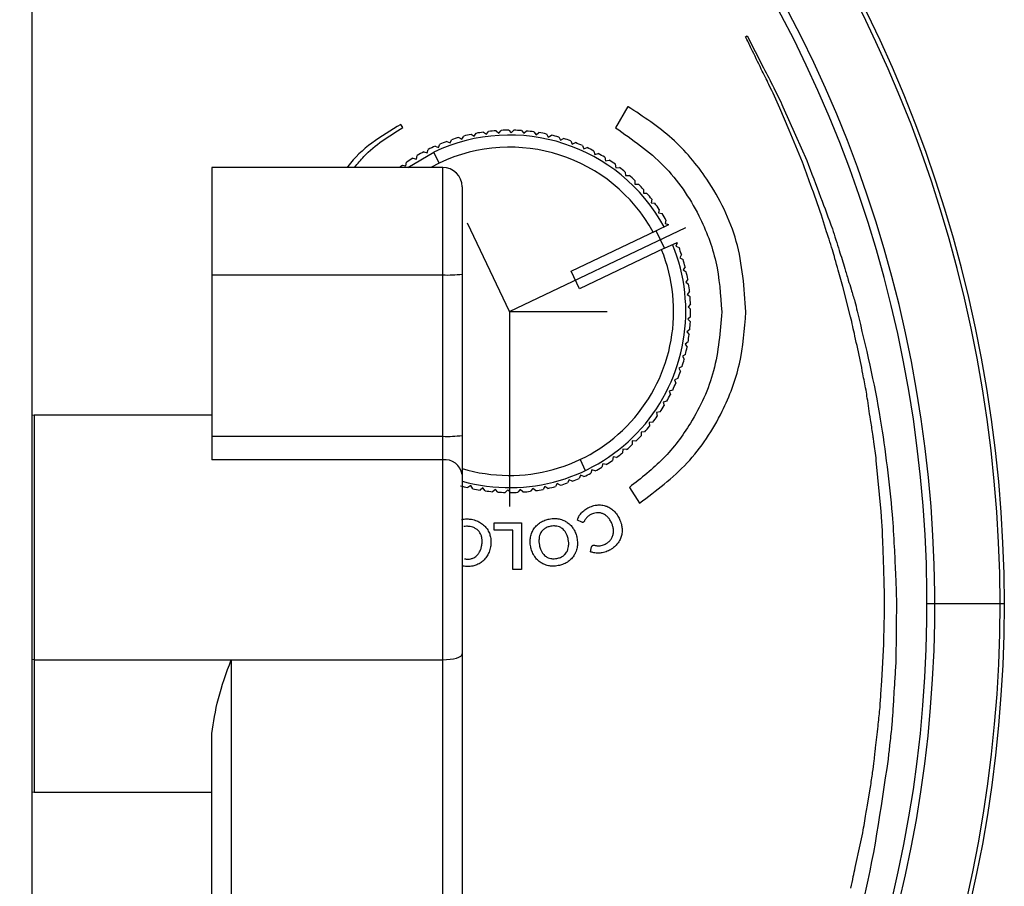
# Model space of a CAD drawing. Header units: millimetres. Extents: x -50 to 195, y -328 to -209.
# Tile 4 of 5: x 154 to 195, y -275 to -240. Entities that reach past the tile are written whole.
import ezdxf

# ---------------------------------------------------------------- set-up
doc = ezdxf.new("R2010")
doc.units = ezdxf.units.MM
doc.header["$PDSIZE"] = -1

msp = doc.modelspace()

# ---------------------------------------------------------------- linework, layer by layer
at = {"color": 7, "linetype": 'Continuous', "lineweight": 25}
for p, q in [((154.573, -214.673), (154.573, -327.602)), ((183.928, -240.357), (183.996, -240.324)), ((179.086, -243.228), (178.581, -244.102)), ((179.101, -243.236), (179.086, -243.228)), ((169.828, -244.098), (169.751, -243.965)), ((173.779, -244.321), (173.877, -244.211)), ((174.188, -244.203), (174.292, -244.308)), ((174.292, -244.308), (174.397, -244.205)), ((171.775, -244.727), (171.839, -244.594)), ((172.136, -244.5), (172.264, -244.573)), ((172.264, -244.573), (172.337, -244.445)), ((172.64, -244.372), (172.763, -244.454)), ((172.763, -244.454), (172.845, -244.331)), ((173.152, -244.28), (173.269, -244.37)), ((173.269, -244.37), (173.359, -244.253)), ((173.669, -244.223), (173.779, -244.321)), ((174.708, -244.218), (174.804, -244.331)), ((174.804, -244.331), (174.916, -244.235)), ((175.225, -244.27), (175.313, -244.389)), ((175.313, -244.389), (175.432, -244.301)), ((175.738, -244.358), (175.817, -244.483)), ((175.817, -244.483), (175.942, -244.404)), ((176.243, -244.482), (176.313, -244.612)), ((176.313, -244.612), (176.443, -244.541)), ((170.835, -245.135), (170.88, -244.994)), ((171.161, -244.86), (171.298, -244.915)), ((171.298, -244.915), (171.353, -244.777)), ((171.642, -244.663), (171.775, -244.727)), ((176.738, -244.64), (176.799, -244.775)), ((176.799, -244.775), (176.934, -244.714)), ((177.221, -244.833), (177.273, -244.971)), ((177.273, -244.971), (177.411, -244.92)), ((170.037, -245.732), (171.106, -245.106)), ((170.245, -245.352), (170.389, -245.387)), ((170.389, -245.387), (170.424, -245.243)), ((170.695, -245.09), (170.835, -245.135)), ((171.321, -245.558), (171.106, -245.106)), ((177.69, -245.059), (177.731, -245.201)), ((177.731, -245.201), (177.873, -245.159)), ((178.141, -245.317), (178.173, -245.461)), ((178.173, -245.461), (178.317, -245.429)), ((171.473, -245.732), (161.973, -245.732)), ((161.973, -245.732), (161.973, -257.756)), ((169.816, -245.645), (169.961, -245.67)), ((169.961, -245.67), (169.986, -245.524)), ((171.321, -245.558), (170.98, -245.732)), ((171.473, -281.615), (171.473, -245.732)), ((178.573, -245.606), (178.595, -245.752)), ((178.595, -245.752), (178.741, -245.73)), ((178.985, -245.924), (178.996, -246.071)), ((178.996, -246.071), (179.143, -246.06)), ((172.273, -246.532), (172.273, -280.815)), ((179.373, -246.27), (179.374, -246.418)), ((179.374, -246.418), (179.522, -246.417)), ((179.736, -246.643), (179.726, -246.79)), ((179.726, -246.79), (179.874, -246.799)), ((180.072, -247.039), (180.052, -247.186)), ((180.052, -247.186), (180.199, -247.205)), ((180.379, -247.459), (180.35, -247.604)), ((180.35, -247.604), (180.494, -247.633)), ((187.265, -248.377), (187.048, -247.701)), ((180.767, -248.094), (180.255, -248.338)), ((180.657, -247.899), (180.617, -248.041)), ((180.617, -248.041), (180.759, -248.08)), ((180.767, -248.094), (180.759, -248.08)), ((176.759, -250.002), (180.269, -248.331)), ((180.599, -249.06), (180.255, -248.338)), ((180.27, -248.331), (180.269, -248.331)), ((180.599, -249.06), (177.102, -250.724)), ((180.599, -249.061), (181.111, -248.817)), ((181.117, -248.831), (181.058, -248.966)), ((181.058, -248.966), (181.193, -249.025)), ((181.117, -248.831), (181.111, -248.817)), ((181.297, -249.318), (181.228, -249.449)), ((181.228, -249.449), (181.359, -249.518)), ((181.442, -249.818), (181.365, -249.944)), ((161.973, -250.154), (171.473, -250.154)), ((177.102, -250.724), (176.759, -250.002)), ((181.365, -249.944), (181.491, -250.021)), ((187.932, -250.625), (187.743, -249.96)), ((181.553, -250.326), (181.467, -250.446)), ((181.467, -250.446), (181.587, -250.532)), ((188.253, -251.874), (187.932, -250.625)), ((181.627, -250.84), (181.533, -250.954)), ((181.533, -250.954), (181.647, -251.048)), ((181.666, -251.359), (181.564, -251.466)), ((181.564, -251.466), (181.671, -251.568)), ((181.668, -251.879), (181.559, -251.979)), ((181.559, -251.979), (181.659, -252.088)), ((181.634, -252.398), (181.519, -252.49)), ((181.519, -252.49), (181.61, -252.605)), ((181.564, -252.913), (181.442, -252.997)), ((181.442, -252.997), (181.526, -253.119)), ((181.458, -253.422), (181.331, -253.497)), ((181.331, -253.497), (181.406, -253.625)), ((181.317, -253.923), (181.185, -253.989)), ((181.185, -253.989), (181.251, -254.121)), ((181.142, -254.412), (181.005, -254.469)), ((181.005, -254.469), (181.062, -254.605)), ((180.932, -254.888), (180.792, -254.935)), ((180.792, -254.935), (180.839, -255.075)), ((180.69, -255.348), (180.547, -255.385)), ((180.547, -255.385), (180.584, -255.528)), ((154.673, -255.923), (154.573, -255.93)), ((161.973, -255.923), (154.673, -255.923)), ((154.673, -255.923), (154.673, -271.423)), ((180.417, -255.791), (180.271, -255.817)), ((180.271, -255.817), (180.298, -255.963)), ((180.113, -256.213), (179.966, -256.229)), ((179.966, -256.229), (179.983, -256.376)), ((179.78, -256.613), (179.633, -256.619)), ((179.633, -256.619), (179.639, -256.767)), ((189.166, -256.705), (189.165, -256.7)), ((161.973, -256.791), (171.473, -256.791)), ((179.273, -256.984), (179.269, -257.132)), ((179.421, -256.988), (179.273, -256.984)), ((189.297, -257.68), (189.208, -257.017)), ((178.889, -257.324), (178.875, -257.471)), ((179.036, -257.338), (178.889, -257.324)), ((171.473, -257.756), (161.973, -257.756)), ((177.123, -257.747), (177.338, -258.199)), ((178.054, -257.918), (178.02, -258.062)), ((178.198, -257.953), (178.054, -257.918)), ((178.482, -257.635), (178.458, -257.781)), ((178.628, -257.66), (178.482, -257.635)), ((189.305, -257.787), (189.297, -257.68)), ((189.505, -259.88), (189.305, -257.787)), ((177.608, -258.17), (177.563, -258.311)), ((177.749, -258.215), (177.608, -258.17)), ((176.179, -258.732), (176.106, -258.86)), ((176.307, -258.805), (176.179, -258.732)), ((176.668, -258.578), (176.604, -258.711)), ((176.801, -258.642), (176.668, -258.578)), ((177.145, -258.39), (177.091, -258.528)), ((177.282, -258.445), (177.145, -258.39)), ((172.626, -258.822), (172.502, -258.901)), ((172.706, -258.947), (172.626, -258.822)), ((173.13, -258.916), (173.011, -259.004)), ((173.218, -259.035), (173.13, -258.916)), ((173.64, -258.974), (173.527, -259.07)), ((173.735, -259.087), (173.64, -258.974)), ((174.152, -258.997), (174.046, -259.1)), ((174.255, -259.102), (174.152, -258.997)), ((174.664, -258.984), (174.566, -259.095)), ((174.775, -259.082), (174.664, -258.984)), ((175.175, -258.935), (175.085, -259.052)), ((175.292, -259.025), (175.175, -258.935)), ((175.68, -258.851), (175.599, -258.974)), ((175.803, -258.933), (175.68, -258.851)), ((179.155, -258.891), (179.567, -259.539)), ((173.596, -260.646), (173.596, -260.352)), ((173.596, -260.352), (174.717, -260.352)), ((174.717, -260.352), (174.717, -262.264)), ((177.2, -260.326), (177.012, -260.241)), ((174.361, -260.646), (173.596, -260.646)), ((174.361, -262.264), (174.361, -260.646)), ((177.553, -261.541), (177.598, -261.342)), ((174.717, -262.264), (174.361, -262.264)), ((189.625, -264.865), (189.648, -263.816)), ((191.391, -263.673), (194.573, -263.673)), ((189.541, -266.843), (189.615, -265.337)), ((189.615, -265.335), (189.615, -265.334)), ((189.615, -265.337), (189.615, -265.335)), ((154.673, -265.98), (154.573, -265.978)), ((154.673, -265.98), (171.473, -265.98)), ((162.773, -265.98), (162.773, -281.615)), ((189.5, -267.402), (189.541, -266.843)), ((161.973, -280.815), (161.973, -269.016)), ((188.932, -272.037), (189.068, -271.225)), ((154.573, -271.417), (154.673, -271.423)), ((154.673, -271.423), (161.973, -271.423)), ((188.444, -274.531), (188.65, -273.597))]:
    msp.add_line(p, q, dxfattribs=at)
at = {"color": 7, "linetype": 'Continuous'}
for q in [(172.497, -248.029), (181.469, -248.203), (178.235, -251.653), (174.222, -259.679)]:
    msp.add_line((174.222, -251.653), q, dxfattribs=at)
at = {"color": 7, "linetype": 'Continuous', "lineweight": 25, "flags": 128}
for points in [[(183.996, -240.324), (184.324, -240.964), (184.673, -241.643)], [(186.272, -245.517), (185.724, -244.205), (185.344, -243.296)], [(185.469, -243.237), (185.985, -244.408), (186.445, -245.449)], [(171.473, -265.98), (171.629, -265.976), (171.78, -265.962), (171.918, -265.94), (172.039, -265.911), (172.139, -265.874), (172.213, -265.833), (172.258, -265.789), (172.273, -265.742)]]:
    msp.add_lwpolyline(points, dxfattribs=at)
at = {"color": 7, "linetype": 'Continuous', "lineweight": 25}
for centre, radius, start, end in [((139.573, -263.673), 55, 285.8266, 254.1734), ((139.573, -263.673), 54.821, 285.8795, 254.1205), ((139.573, -263.673), 52.139, 286.7197, 253.2803), ((139.573, -263.673), 51.818, 286.8265, 253.1735), ((174.222, -251.653), 7.45, 90.258, 92.6511), ((174.222, -251.653), 7.45, 86.258, 88.6511), ((174.222, -251.653), 7.25, 28.6131, 115.4545), ((174.222, -251.653), 7.45, 106.258, 108.6511), ((174.222, -251.653), 7.45, 102.258, 104.6511), ((174.222, -251.653), 7.45, 98.258, 100.6511), ((174.222, -251.653), 7.45, 94.258, 96.6511), ((174.222, -251.653), 7.45, 82.258, 84.6511), ((174.222, -251.653), 7.45, 78.258, 80.6511), ((174.222, -251.653), 7.45, 74.258, 76.6511), ((174.222, -251.653), 7.45, 70.258, 72.6511), ((174.222, -251.653), 7.45, 114.258, 116.6511), ((174.222, -251.653), 6.75, 28.8518, 115.4545), ((174.222, -251.653), 7.45, 110.258, 112.6511), ((174.222, -251.653), 7.45, 66.258, 68.6511), ((174.222, -251.653), 7.45, 62.258, 64.6511), ((174.222, -251.653), 7.45, 122.258, 124.6511), ((174.222, -251.653), 7.45, 118.258, 120.6511), ((174.222, -251.653), 7.45, 58.258, 60.6511), ((174.222, -251.653), 7.45, 54.258, 56.6511), ((174.222, -251.653), 7.45, 126.258, 127.3747), ((171.473, -246.532), 0.8, 360, 90), ((174.222, -251.653), 7.45, 50.258, 52.6511), ((174.222, -251.653), 7.45, 46.258, 48.6511), ((174.222, -251.653), 7.45, 42.258, 44.6511), ((174.222, -251.653), 7.45, 38.258, 40.6511), ((174.222, -251.653), 7.45, 34.258, 36.6511), ((174.222, -251.653), 7.45, 30.258, 32.6511), ((174.222, -251.653), 7.25, 254.4118, 22.2876), ((174.222, -251.653), 7.45, 18.258, 20.6511), ((174.222, -251.653), 6.75, 253.2242, 22.0572), ((174.222, -251.653), 7.45, 14.258, 16.6511), ((171.673, -245.185), 4.973, 267.699, 276.9332), ((174.222, -251.653), 7.45, 10.258, 12.6511), ((174.222, -251.653), 7.45, 6.258, 8.6511), ((174.222, -251.653), 7.45, 2.258, 4.6511), ((174.222, -251.653), 7.45, 358.258, 0.6511), ((174.222, -251.653), 7.45, 354.258, 356.6511), ((174.222, -251.653), 7.45, 350.258, 352.6511), ((174.222, -251.653), 7.45, 346.258, 348.6511), ((174.222, -251.653), 7.45, 342.258, 344.6511), ((174.222, -251.653), 7.45, 338.258, 340.6511), ((174.222, -251.653), 7.45, 334.258, 336.6511), ((174.222, -251.653), 7.45, 330.258, 332.6511), ((174.222, -251.653), 7.45, 326.258, 328.6511), ((174.222, -251.653), 7.45, 322.258, 324.6511), ((171.673, -251.822), 4.973, 267.699, 276.9332), ((174.222, -251.653), 7.45, 314.258, 316.6511), ((174.222, -251.653), 7.45, 318.258, 320.6511), ((174.222, -251.653), 7.45, 310.258, 312.6511), ((174.222, -251.653), 7.45, 306.258, 308.6511), ((171.557, -258.476), 0.725, 8.6675, 96.6073), ((174.222, -251.653), 7.45, 302.258, 304.6511), ((174.222, -251.653), 7.45, 294.258, 296.6511), ((174.222, -251.653), 7.45, 298.258, 300.6511), ((174.222, -251.653), 7.45, 286.258, 288.6511), ((174.222, -251.653), 7.45, 290.258, 292.6511), ((174.222, -251.653), 7.45, 254.258, 256.6511), ((174.222, -251.653), 7.45, 258.258, 260.6511), ((174.222, -251.653), 7.45, 262.258, 264.6511), ((174.222, -251.653), 7.45, 266.258, 268.6511), ((174.222, -251.653), 7.45, 270.258, 272.6511), ((174.222, -251.653), 7.45, 274.258, 276.6511), ((174.222, -251.653), 7.45, 278.258, 280.6511), ((174.222, -251.653), 7.45, 282.258, 284.6511)]:
    msp.add_arc(centre, radius, start, end, dxfattribs=at)
for points, knots in [([(184.579, -241.689), (184.442, -241.407), (184.225, -240.963), (184.007, -240.519), (183.928, -240.357)], [0, 0, 0, 0, 0.634974, 1, 1, 1, 1]), ([(185.344, -243.296), (185.195, -242.97), (184.947, -242.431), (184.684, -241.899), (184.579, -241.689)], [0, 0, 0, 0, 0.6050162, 1, 1, 1, 1]), ([(184.673, -241.643), (184.815, -241.914), (185.091, -242.44), (185.345, -242.976), (185.469, -243.237)], [0, 0, 0, 0, 0.514854, 1, 1, 1, 1]), ([(183.946, -251.678), (183.877, -250.695), (183.74, -248.765), (182.534, -246.338), (180.967, -244.461), (179.725, -243.646), (179.101, -243.236)], [0, 0, 0, 0, 0.287608, 0.564809, 0.781348, 1, 1, 1, 1]), ([(169.751, -243.965), (168.934, -244.454), (168.104, -244.951), (167.559, -245.72), (167.551, -245.732)], [0, 0, 0, 0, 0.983773, 1, 1, 1, 1]), ([(167.847, -245.732), (167.973, -245.577), (168.516, -244.907), (169.258, -244.45), (169.828, -244.098)], [0, 0, 0, 0, 0.231665, 1, 1, 1, 1]), ([(178.581, -244.102), (179.274, -244.585), (180.662, -245.551), (182.008, -247.533), (182.811, -249.612), (182.904, -250.982), (182.951, -251.678)], [0, 0, 0, 0, 0.275501, 0.55142, 0.772067, 1, 1, 1, 1]), ([(187.048, -247.701), (186.902, -247.278), (186.651, -246.548), (186.384, -245.823), (186.272, -245.517)], [0, 0, 0, 0, 0.578832, 1, 1, 1, 1]), ([(186.445, -245.449), (186.637, -245.951), (186.995, -246.885), (187.341, -247.823), (187.501, -248.258)], [0, 0, 0, 0, 0.536884, 1, 1, 1, 1]), ([(187.501, -248.258), (187.597, -248.556), (187.772, -249.096), (187.935, -249.64), (188.009, -249.885)], [0, 0, 0, 0, 0.550413, 1, 1, 1, 1]), ([(187.507, -249.126), (187.459, -248.981), (187.376, -248.732), (187.297, -248.481), (187.265, -248.377)], [0, 0, 0, 0, 0.584981, 1, 1, 1, 1]), ([(187.743, -249.96), (187.698, -249.804), (187.618, -249.526), (187.541, -249.248), (187.507, -249.126)], [0, 0, 0, 0, 0.564535, 1, 1, 1, 1]), ([(188.009, -249.885), (188.058, -250.045), (188.145, -250.332), (188.233, -250.619), (188.272, -250.747)], [0, 0, 0, 0, 0.555708, 1, 1, 1, 1]), ([(188.272, -250.747), (188.324, -250.912), (188.418, -251.209), (188.491, -251.511), (188.523, -251.645)], [0, 0, 0, 0, 0.5561046, 1, 1, 1, 1]), ([(182.951, -251.678), (182.886, -252.495), (182.759, -254.1), (181.815, -256.141), (180.603, -257.76), (179.637, -258.514), (179.155, -258.891)], [0, 0, 0, 0, 0.288465, 0.567185, 0.7837, 1, 1, 1, 1]), ([(179.567, -259.539), (180.255, -259.025), (181.634, -257.993), (182.973, -255.949), (183.78, -253.809), (183.89, -252.398), (183.946, -251.678)], [0, 0, 0, 0, 0.273642, 0.548523, 0.769736, 1, 1, 1, 1]), ([(188.658, -253.712), (188.581, -253.364), (188.447, -252.752), (188.312, -252.139), (188.253, -251.874)], [0, 0, 0, 0, 0.567192, 1, 1, 1, 1]), ([(188.523, -251.645), (188.874, -253.12), (189.531, -255.88), (189.827, -258.701), (189.965, -260.014)], [0, 0, 0, 0, 0.534407, 1, 1, 1, 1]), ([(188.885, -254.888), (188.842, -254.665), (188.766, -254.273), (188.69, -253.881), (188.658, -253.712)], [0, 0, 0, 0, 0.568614, 1, 1, 1, 1]), ([(188.999, -255.643), (188.979, -255.501), (188.945, -255.249), (188.903, -254.998), (188.885, -254.888)], [0, 0, 0, 0, 0.562556, 1, 1, 1, 1]), ([(189.165, -256.7), (189.134, -256.501), (189.078, -256.149), (189.023, -255.797), (188.999, -255.643)], [0, 0, 0, 0, 0.563155, 1, 1, 1, 1]), ([(189.208, -257.017), (189.2, -256.959), (189.186, -256.855), (189.172, -256.751), (189.166, -256.705)], [0, 0, 0, 0, 0.561574, 1, 1, 1, 1]), ([(177.012, -260.241), (177.035, -260.176), (177.076, -260.061), (177.154, -259.967), (177.189, -259.926)], [0, 0, 0, 0, 0.558285, 1, 1, 1, 1]), ([(177.189, -259.926), (177.244, -259.876), (177.347, -259.781), (177.475, -259.723), (177.535, -259.696)], [0, 0, 0, 0, 0.528423, 1, 1, 1, 1]), ([(177.632, -259.982), (177.608, -259.992), (177.568, -260.01), (177.53, -260.032), (177.514, -260.041)], [0, 0, 0, 0, 0.5847624, 1, 1, 1, 1]), ([(177.535, -259.696), (177.606, -259.669), (177.729, -259.623), (177.86, -259.616), (177.915, -259.613)], [0, 0, 0, 0, 0.5772815, 1, 1, 1, 1]), ([(177.859, -259.935), (177.816, -259.938), (177.738, -259.942), (177.665, -259.97), (177.632, -259.982)], [0, 0, 0, 0, 0.552425, 1, 1, 1, 1]), ([(178.08, -259.984), (178.04, -259.969), (177.969, -259.941), (177.893, -259.937), (177.859, -259.935)], [0, 0, 0, 0, 0.5605947, 1, 1, 1, 1]), ([(177.915, -259.613), (177.983, -259.617), (178.102, -259.624), (178.213, -259.667), (178.262, -259.686)], [0, 0, 0, 0, 0.5649442, 1, 1, 1, 1]), ([(178.276, -260.131), (178.242, -260.097), (178.183, -260.039), (178.11, -260.001), (178.08, -259.984)], [0, 0, 0, 0, 0.577259, 1, 1, 1, 1]), ([(178.262, -259.686), (178.321, -259.717), (178.428, -259.774), (178.514, -259.86), (178.552, -259.899)], [0, 0, 0, 0, 0.549441, 1, 1, 1, 1]), ([(178.552, -259.899), (178.599, -259.955), (178.684, -260.058), (178.74, -260.18), (178.765, -260.235)], [0, 0, 0, 0, 0.5458693, 1, 1, 1, 1]), ([(189.553, -260.529), (189.544, -260.407), (189.529, -260.191), (189.512, -259.974), (189.505, -259.88)], [0, 0, 0, 0, 0.562403, 1, 1, 1, 1]), ([(172.252, -260.209), (172.325, -260.198), (172.459, -260.178), (172.593, -260.197), (172.654, -260.205)], [0, 0, 0, 0, 0.5447031, 1, 1, 1, 1]), ([(172.654, -260.205), (172.73, -260.222), (172.863, -260.252), (172.981, -260.318), (173.031, -260.346)], [0, 0, 0, 0, 0.573712, 1, 1, 1, 1]), ([(173.031, -260.346), (173.089, -260.387), (173.19, -260.459), (173.265, -260.558), (173.298, -260.601)], [0, 0, 0, 0, 0.566631, 1, 1, 1, 1]), ([(175.221, -260.6), (175.262, -260.545), (175.336, -260.446), (175.437, -260.374), (175.482, -260.341)], [0, 0, 0, 0, 0.5520756, 1, 1, 1, 1]), ([(175.482, -260.341), (175.546, -260.305), (175.664, -260.238), (175.796, -260.207), (175.856, -260.194)], [0, 0, 0, 0, 0.544598, 1, 1, 1, 1]), ([(175.856, -260.194), (175.933, -260.182), (176.067, -260.162), (176.201, -260.182), (176.258, -260.191)], [0, 0, 0, 0, 0.573707, 1, 1, 1, 1]), ([(176.258, -260.191), (176.327, -260.208), (176.447, -260.238), (176.553, -260.304), (176.598, -260.332)], [0, 0, 0, 0, 0.566772, 1, 1, 1, 1]), ([(176.598, -260.332), (176.652, -260.375), (176.75, -260.451), (176.82, -260.553), (176.852, -260.599)], [0, 0, 0, 0, 0.553102, 1, 1, 1, 1]), ([(177.255, -260.327), (177.245, -260.33), (177.227, -260.335), (177.209, -260.329), (177.2, -260.326)], [0, 0, 0, 0, 0.549099, 1, 1, 1, 1]), ([(177.282, -260.308), (177.278, -260.312), (177.27, -260.32), (177.26, -260.325), (177.255, -260.327)], [0, 0, 0, 0, 0.552632, 1, 1, 1, 1]), ([(177.3, -260.279), (177.297, -260.285), (177.292, -260.295), (177.285, -260.304), (177.282, -260.308)], [0, 0, 0, 0, 0.570956, 1, 1, 1, 1]), ([(177.355, -260.184), (177.344, -260.2), (177.323, -260.231), (177.307, -260.264), (177.3, -260.279)], [0, 0, 0, 0, 0.5435029, 1, 1, 1, 1]), ([(177.424, -260.106), (177.41, -260.12), (177.385, -260.144), (177.364, -260.172), (177.355, -260.184)], [0, 0, 0, 0, 0.5615, 1, 1, 1, 1]), ([(177.514, -260.041), (177.495, -260.052), (177.464, -260.072), (177.436, -260.096), (177.424, -260.106)], [0, 0, 0, 0, 0.575294, 1, 1, 1, 1]), ([(178.43, -260.377), (178.406, -260.325), (178.365, -260.237), (178.302, -260.162), (178.276, -260.131)], [0, 0, 0, 0, 0.583104, 1, 1, 1, 1]), ([(178.498, -260.654), (178.492, -260.602), (178.481, -260.507), (178.446, -260.418), (178.43, -260.377)], [0, 0, 0, 0, 0.539486, 1, 1, 1, 1]), ([(178.765, -260.235), (178.792, -260.308), (178.84, -260.434), (178.849, -260.569), (178.853, -260.626)], [0, 0, 0, 0, 0.573504, 1, 1, 1, 1]), ([(189.965, -260.014), (189.994, -260.455), (190.045, -261.249), (190.077, -262.044), (190.092, -262.398)], [0, 0, 0, 0, 0.554973, 1, 1, 1, 1]), ([(172.601, -260.505), (172.552, -260.498), (172.466, -260.487), (172.381, -260.501), (172.345, -260.507)], [0, 0, 0, 0, 0.577955, 1, 1, 1, 1]), ([(172.842, -260.594), (172.801, -260.572), (172.725, -260.53), (172.64, -260.513), (172.601, -260.505)], [0, 0, 0, 0, 0.541482, 1, 1, 1, 1]), ([(173.007, -260.758), (172.981, -260.723), (172.935, -260.659), (172.871, -260.614), (172.842, -260.594)], [0, 0, 0, 0, 0.554386, 1, 1, 1, 1]), ([(173.089, -260.988), (173.08, -260.941), (173.064, -260.861), (173.024, -260.789), (173.007, -260.758)], [0, 0, 0, 0, 0.574448, 1, 1, 1, 1]), ([(173.298, -260.601), (173.333, -260.66), (173.396, -260.766), (173.426, -260.887), (173.439, -260.941)], [0, 0, 0, 0, 0.553038, 1, 1, 1, 1]), ([(175.087, -260.942), (175.103, -260.874), (175.131, -260.753), (175.194, -260.646), (175.221, -260.6)], [0, 0, 0, 0, 0.566138, 1, 1, 1, 1]), ([(175.514, -260.753), (175.494, -260.792), (175.457, -260.865), (175.443, -260.946), (175.437, -260.983)], [0, 0, 0, 0, 0.543878, 1, 1, 1, 1]), ([(175.675, -260.586), (175.64, -260.612), (175.577, -260.659), (175.533, -260.724), (175.514, -260.753)], [0, 0, 0, 0, 0.563659, 1, 1, 1, 1]), ([(175.914, -260.492), (175.865, -260.504), (175.781, -260.524), (175.707, -260.567), (175.675, -260.586)], [0, 0, 0, 0, 0.577977, 1, 1, 1, 1]), ([(176.171, -260.49), (176.124, -260.483), (176.038, -260.472), (175.953, -260.486), (175.914, -260.492)], [0, 0, 0, 0, 0.541535, 1, 1, 1, 1]), ([(176.383, -260.584), (176.347, -260.56), (176.281, -260.517), (176.204, -260.498), (176.171, -260.49)], [0, 0, 0, 0, 0.554476, 1, 1, 1, 1]), ([(176.543, -260.768), (176.517, -260.728), (176.473, -260.659), (176.41, -260.606), (176.383, -260.584)], [0, 0, 0, 0, 0.574477, 1, 1, 1, 1]), ([(176.638, -261.037), (176.626, -260.983), (176.604, -260.889), (176.561, -260.804), (176.543, -260.768)], [0, 0, 0, 0, 0.581496, 1, 1, 1, 1]), ([(176.852, -260.599), (176.887, -260.663), (176.952, -260.78), (176.981, -260.909), (176.995, -260.968)], [0, 0, 0, 0, 0.548234, 1, 1, 1, 1]), ([(178.464, -260.899), (178.477, -260.855), (178.5, -260.775), (178.498, -260.692), (178.498, -260.654)], [0, 0, 0, 0, 0.545603, 1, 1, 1, 1]), ([(178.853, -260.626), (178.851, -260.697), (178.848, -260.821), (178.807, -260.938), (178.789, -260.989)], [0, 0, 0, 0, 0.5659429, 1, 1, 1, 1]), ([(189.62, -262.409), (189.609, -262.056), (189.589, -261.429), (189.564, -260.802), (189.553, -260.529)], [0, 0, 0, 0, 0.563851, 1, 1, 1, 1]), ([(173.082, -261.273), (173.09, -261.218), (173.103, -261.123), (173.093, -261.028), (173.089, -260.988)], [0, 0, 0, 0, 0.581545, 1, 1, 1, 1]), ([(173.439, -260.941), (173.449, -261.013), (173.467, -261.145), (173.449, -261.276), (173.44, -261.336)], [0, 0, 0, 0, 0.548246, 1, 1, 1, 1]), ([(175.092, -261.338), (175.081, -261.262), (175.061, -261.131), (175.079, -260.999), (175.087, -260.942)], [0, 0, 0, 0, 0.5707329, 1, 1, 1, 1]), ([(175.437, -260.983), (175.434, -261.034), (175.427, -261.13), (175.443, -261.224), (175.45, -261.268)], [0, 0, 0, 0, 0.537043, 1, 1, 1, 1]), ([(176.65, -261.323), (176.654, -261.271), (176.661, -261.175), (176.645, -261.081), (176.638, -261.037)], [0, 0, 0, 0, 0.537563, 1, 1, 1, 1]), ([(176.995, -260.968), (177.006, -261.043), (177.026, -261.175), (177.008, -261.307), (177.001, -261.364)], [0, 0, 0, 0, 0.5706, 1, 1, 1, 1]), ([(178.128, -261.238), (178.172, -261.217), (178.248, -261.18), (178.311, -261.123), (178.337, -261.098)], [0, 0, 0, 0, 0.571868, 1, 1, 1, 1]), ([(178.337, -261.098), (178.367, -261.064), (178.42, -261.004), (178.45, -260.931), (178.464, -260.899)], [0, 0, 0, 0, 0.562346, 1, 1, 1, 1]), ([(178.789, -260.989), (178.759, -261.051), (178.705, -261.164), (178.62, -261.255), (178.582, -261.296)], [0, 0, 0, 0, 0.551955, 1, 1, 1, 1]), ([(172.835, -261.731), (172.869, -261.702), (172.93, -261.647), (172.972, -261.576), (172.991, -261.544)], [0, 0, 0, 0, 0.544432, 1, 1, 1, 1]), ([(172.991, -261.544), (173.013, -261.497), (173.054, -261.41), (173.073, -261.316), (173.082, -261.273)], [0, 0, 0, 0, 0.53745, 1, 1, 1, 1]), ([(173.44, -261.336), (173.424, -261.41), (173.395, -261.541), (173.331, -261.657), (173.303, -261.708)], [0, 0, 0, 0, 0.570731, 1, 1, 1, 1]), ([(175.235, -261.707), (175.2, -261.643), (175.135, -261.526), (175.106, -261.396), (175.092, -261.338)], [0, 0, 0, 0, 0.548167, 1, 1, 1, 1]), ([(175.45, -261.268), (175.463, -261.323), (175.484, -261.416), (175.527, -261.502), (175.545, -261.537)], [0, 0, 0, 0, 0.581774, 1, 1, 1, 1]), ([(175.545, -261.537), (175.57, -261.577), (175.614, -261.647), (175.676, -261.7), (175.703, -261.723)], [0, 0, 0, 0, 0.574424, 1, 1, 1, 1]), ([(176.41, -261.721), (176.446, -261.695), (176.509, -261.648), (176.553, -261.582), (176.572, -261.554)], [0, 0, 0, 0, 0.5633945, 1, 1, 1, 1]), ([(176.572, -261.554), (176.592, -261.514), (176.63, -261.441), (176.644, -261.36), (176.65, -261.323)], [0, 0, 0, 0, 0.544594, 1, 1, 1, 1]), ([(177.001, -261.364), (176.984, -261.432), (176.956, -261.553), (176.893, -261.659), (176.865, -261.706)], [0, 0, 0, 0, 0.5657541, 1, 1, 1, 1]), ([(177.874, -261.601), (177.812, -261.598), (177.701, -261.592), (177.597, -261.557), (177.553, -261.541)], [0, 0, 0, 0, 0.569639, 1, 1, 1, 1]), ([(177.598, -261.342), (177.599, -261.335), (177.602, -261.323), (177.609, -261.311), (177.611, -261.306)], [0, 0, 0, 0, 0.550035, 1, 1, 1, 1]), ([(177.611, -261.306), (177.617, -261.3), (177.627, -261.287), (177.642, -261.281), (177.649, -261.278)], [0, 0, 0, 0, 0.512478, 1, 1, 1, 1]), ([(177.649, -261.278), (177.66, -261.274), (177.682, -261.268), (177.705, -261.273), (177.715, -261.275)], [0, 0, 0, 0, 0.523959, 1, 1, 1, 1]), ([(177.715, -261.275), (177.732, -261.279), (177.763, -261.285), (177.794, -261.289), (177.81, -261.291)], [0, 0, 0, 0, 0.517507, 1, 1, 1, 1]), ([(177.81, -261.291), (177.833, -261.293), (177.878, -261.296), (177.922, -261.292), (177.944, -261.29)], [0, 0, 0, 0, 0.518599, 1, 1, 1, 1]), ([(178.244, -261.518), (178.174, -261.545), (178.054, -261.59), (177.927, -261.598), (177.874, -261.601)], [0, 0, 0, 0, 0.58555, 1, 1, 1, 1]), ([(177.944, -261.29), (177.976, -261.285), (178.039, -261.274), (178.099, -261.25), (178.128, -261.238)], [0, 0, 0, 0, 0.512362, 1, 1, 1, 1]), ([(178.582, -261.296), (178.526, -261.345), (178.423, -261.434), (178.3, -261.492), (178.244, -261.518)], [0, 0, 0, 0, 0.544722, 1, 1, 1, 1]), ([(172.367, -261.832), (172.417, -261.838), (172.503, -261.85), (172.588, -261.836), (172.624, -261.83)], [0, 0, 0, 0, 0.577515, 1, 1, 1, 1]), ([(172.624, -261.83), (172.667, -261.818), (172.743, -261.796), (172.807, -261.751), (172.835, -261.731)], [0, 0, 0, 0, 0.563426, 1, 1, 1, 1]), ([(173.055, -261.978), (172.997, -262.015), (172.891, -262.081), (172.771, -262.112), (172.717, -262.126)], [0, 0, 0, 0, 0.5520937, 1, 1, 1, 1]), ([(173.303, -261.708), (173.264, -261.766), (173.194, -261.868), (173.097, -261.945), (173.055, -261.978)], [0, 0, 0, 0, 0.56579, 1, 1, 1, 1]), ([(175.488, -261.973), (175.434, -261.931), (175.337, -261.854), (175.267, -261.752), (175.235, -261.707)], [0, 0, 0, 0, 0.552168, 1, 1, 1, 1]), ([(175.826, -262.115), (175.758, -262.097), (175.638, -262.067), (175.533, -262.001), (175.488, -261.973)], [0, 0, 0, 0, 0.567027, 1, 1, 1, 1]), ([(175.703, -261.723), (175.739, -261.747), (175.805, -261.79), (175.881, -261.809), (175.914, -261.818)], [0, 0, 0, 0, 0.5553802, 1, 1, 1, 1]), ([(175.914, -261.818), (175.961, -261.824), (176.047, -261.835), (176.132, -261.821), (176.171, -261.815)], [0, 0, 0, 0, 0.540832, 1, 1, 1, 1]), ([(176.171, -261.815), (176.22, -261.803), (176.304, -261.783), (176.378, -261.74), (176.41, -261.721)], [0, 0, 0, 0, 0.577282, 1, 1, 1, 1]), ([(176.603, -261.965), (176.539, -262.001), (176.421, -262.068), (176.289, -262.098), (176.229, -262.112)], [0, 0, 0, 0, 0.545091, 1, 1, 1, 1]), ([(176.865, -261.706), (176.824, -261.761), (176.749, -261.86), (176.648, -261.932), (176.603, -261.965)], [0, 0, 0, 0, 0.551967, 1, 1, 1, 1]), ([(172.717, -262.126), (172.644, -262.137), (172.51, -262.158), (172.376, -262.138), (172.315, -262.13)], [0, 0, 0, 0, 0.545088, 1, 1, 1, 1]), ([(176.229, -262.112), (176.152, -262.124), (176.017, -262.144), (175.883, -262.123), (175.826, -262.115)], [0, 0, 0, 0, 0.574004, 1, 1, 1, 1]), ([(189.637, -262.898), (189.633, -262.807), (189.627, -262.644), (189.622, -262.481), (189.62, -262.409)], [0, 0, 0, 0, 0.56114, 1, 1, 1, 1]), ([(190.092, -262.398), (190.104, -262.625), (190.125, -263.038), (190.134, -263.451), (190.138, -263.635)], [0, 0, 0, 0, 0.55279, 1, 1, 1, 1]), ([(189.648, -263.816), (189.646, -263.644), (189.642, -263.338), (189.638, -263.032), (189.637, -262.898)], [0, 0, 0, 0, 0.562712, 1, 1, 1, 1]), ([(190.138, -263.635), (190.135, -263.866), (190.13, -264.279), (190.126, -264.693), (190.124, -264.876)], [0, 0, 0, 0, 0.557851, 1, 1, 1, 1]), ([(189.615, -265.334), (189.616, -265.247), (189.619, -265.09), (189.623, -264.934), (189.625, -264.865)], [0, 0, 0, 0, 0.560854, 1, 1, 1, 1]), ([(190.124, -264.876), (190.123, -265.11), (190.119, -265.531), (190.11, -265.952), (190.106, -266.138)], [0, 0, 0, 0, 0.557389, 1, 1, 1, 1]), ([(161.973, -269.016), (162.044, -268.549), (162.186, -267.615), (162.578, -266.525), (162.773, -265.98)], [0, 0, 0, 0, 0.500046, 1, 1, 1, 1]), ([(190.106, -266.138), (190.092, -266.379), (190.065, -266.812), (190.039, -267.244), (190.027, -267.435)], [0, 0, 0, 0, 0.55824, 1, 1, 1, 1]), ([(189.455, -268.027), (189.463, -267.91), (189.477, -267.702), (189.493, -267.494), (189.5, -267.402)], [0, 0, 0, 0, 0.560938, 1, 1, 1, 1]), ([(190.027, -267.435), (190.013, -267.68), (189.988, -268.12), (189.954, -268.558), (189.94, -268.752)], [0, 0, 0, 0, 0.5584053, 1, 1, 1, 1]), ([(189.28, -269.607), (189.312, -269.31), (189.371, -268.784), (189.429, -268.257), (189.455, -268.027)], [0, 0, 0, 0, 0.563162, 1, 1, 1, 1]), ([(189.94, -268.752), (189.912, -268.999), (189.863, -269.44), (189.813, -269.882), (189.791, -270.077)], [0, 0, 0, 0, 0.558247, 1, 1, 1, 1]), ([(189.222, -270.134), (189.232, -270.035), (189.25, -269.859), (189.271, -269.684), (189.28, -269.607)], [0, 0, 0, 0, 0.561287, 1, 1, 1, 1]), ([(189.791, -270.077), (189.494, -272.123), (188.952, -275.85), (187.771, -279.424), (187.238, -281.035)], [0, 0, 0, 0, 0.549135, 1, 1, 1, 1]), ([(189.068, -271.225), (189.098, -271.021), (189.152, -270.658), (189.201, -270.294), (189.222, -270.134)], [0, 0, 0, 0, 0.561364, 1, 1, 1, 1]), ([(188.822, -272.7), (188.842, -272.576), (188.878, -272.355), (188.916, -272.134), (188.932, -272.037)], [0, 0, 0, 0, 0.561126, 1, 1, 1, 1]), ([(188.65, -273.597), (188.683, -273.43), (188.742, -273.131), (188.797, -272.831), (188.822, -272.7)], [0, 0, 0, 0, 0.561044, 1, 1, 1, 1]), ([(188.259, -275.375), (188.294, -275.217), (188.355, -274.935), (188.417, -274.654), (188.444, -274.531)], [0, 0, 0, 0, 0.561201, 1, 1, 1, 1])]:
    msp.add_open_spline(points, degree=3, knots=knots, dxfattribs=at)
at = {"color": 7, "linetype": 'Continuous'}
msp.add_point((174.222, -251.653), dxfattribs=at)
msp.add_point((174.222, -251.653), dxfattribs=at)

doc.saveas('drawing.dxf')
